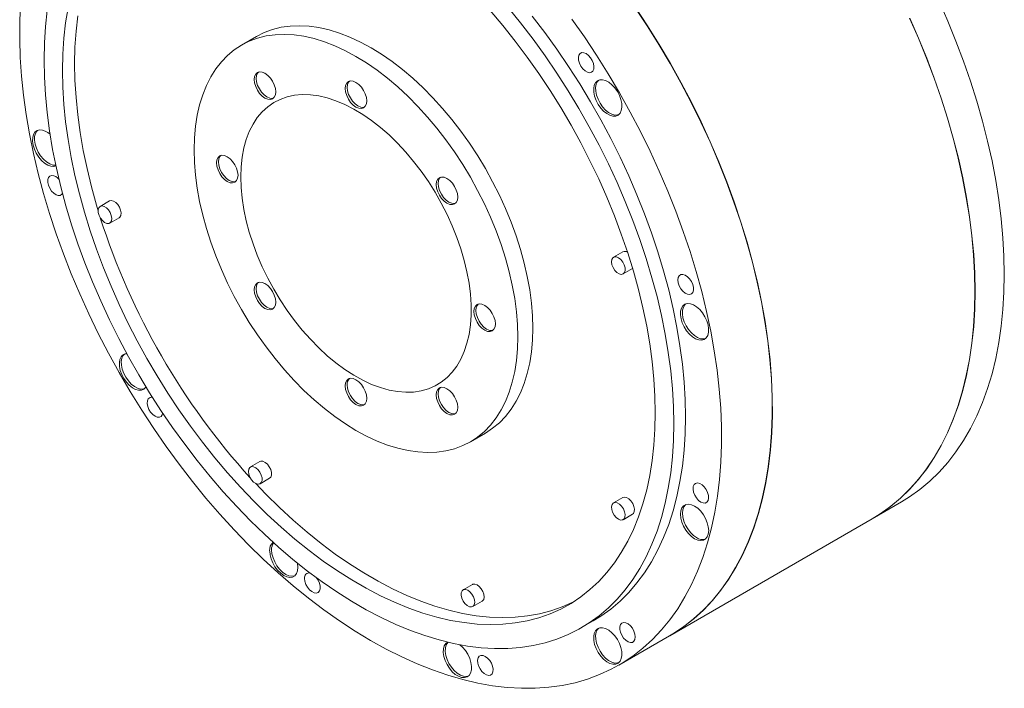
# Model space of a CAD drawing. Header units: millimetres. Extents: x 150 to 1890, y 73 to 1380.
# Tile 3 of 4: x 1375 to 1732, y 992 to 1234. Entities that reach past the tile are written whole.
import ezdxf

# ---------------------------------------------------------------- set-up
doc = ezdxf.new("R2010")
doc.units = ezdxf.units.MM
doc.header["$LTSCALE"] = 5

msp = doc.modelspace()

# ---------------------------------------------------------------- linework, layer by layer
at = {"color": 7, "linetype": 'Continuous', "lineweight": 15}
for p, q in [((1460.54, 1228), (1455.1, 1224.85)), ((1407.2, 1168.36), (1403.8, 1166.4)), ((1407.3, 1160.34), (1410.7, 1162.3)), ((1593.38, 1149.93), (1589.99, 1147.97)), ((1593.49, 1141.91), (1596.88, 1143.87)), ((1622.65, 1118.37), (1623.34, 1118.52)), ((1538.09, 1081.09), (1543.54, 1084.23)), ((1461.73, 1073.91), (1458.33, 1071.95)), ((1461.83, 1065.88), (1465.23, 1067.84)), ((1593.38, 1060.88), (1589.99, 1058.92)), ((1683.81, 1053.21), (1694.42, 1059.33)), ((1593.49, 1052.85), (1596.88, 1054.81)), ((1610.35, 1010.8), (1683.74, 1053.17)), ((1538.85, 1029.39), (1535.46, 1027.43)), ((1538.95, 1021.36), (1542.35, 1023.32)), ((1578.4, 1013.72), (1582.64, 1016.17)), ((1591.89, 1000.14), (1610.27, 1010.76))]:
    msp.add_line(p, q, dxfattribs=at)
at = {"color": 7, "linetype": 'Continuous', "lineweight": 15, "flags": 128}
for points in [[(1574.9, 1234.29), (1579.46, 1227.8), (1583.86, 1221.17), (1588.1, 1214.41), (1592.17, 1207.53), (1596.06, 1200.55), (1599.77, 1193.49), (1603.29, 1186.35), (1606.6, 1179.15), (1609.71, 1171.91), (1612.61, 1164.64), (1615.29, 1157.34), (1617.74, 1150.05), (1619.97, 1142.77), (1621.96, 1135.51), (1623.72, 1128.29), (1625.23, 1121.13), (1626.51, 1114.04), (1627.54, 1107.03), (1628.32, 1100.12), (1628.85, 1093.31), (1629.13, 1086.64), (1629.16, 1080.09), (1628.94, 1073.7), (1628.47, 1067.47), (1627.75, 1061.41), (1626.78, 1055.54), (1625.56, 1049.87), (1624.11, 1044.41), (1622.41, 1039.17), (1620.47, 1034.16), (1618.3, 1029.38), (1615.9, 1024.86), (1613.28, 1020.6), (1610.43, 1016.6), (1607.37, 1012.88), (1604.11, 1009.44), (1600.64, 1006.29), (1596.98, 1003.43), (1593.13, 1000.88), (1589.1, 998.63), (1584.9, 996.69), (1580.53, 995.07), (1576.02, 993.76), (1571.35, 992.77), (1566.55, 992.11), (1561.62, 991.76), (1556.57, 991.74), (1551.41, 992.05), (1546.16, 992.68), (1540.82, 993.63), (1535.4, 994.9), (1529.92, 996.48), (1524.38, 998.39), (1518.8, 1000.6), (1513.18, 1003.12), (1507.55, 1005.94), (1501.9, 1009.06), (1496.25, 1012.46), (1490.61, 1016.15), (1484.99, 1020.12), (1479.41, 1024.35), (1473.87, 1028.84), (1468.39, 1033.58), (1462.97, 1038.57), (1457.63, 1043.78), (1452.38, 1049.22), (1447.23, 1054.87), (1442.18, 1060.71), (1437.25, 1066.75), (1432.45, 1072.96), (1427.78, 1079.33), (1423.26, 1085.86), (1418.9, 1092.52), (1414.69, 1099.31), (1410.67, 1106.21), (1406.82, 1113.21), (1403.15, 1120.3), (1399.69, 1127.45), (1396.42, 1134.66), (1393.36, 1141.91), (1390.52, 1149.19), (1387.89, 1156.49), (1385.5, 1163.78), (1383.32, 1171.06), (1381.39, 1178.3), (1379.69, 1185.51), (1378.23, 1192.65), (1377.02, 1199.73), (1376.05, 1206.72), (1375.33, 1213.6), (1374.86, 1220.38), (1374.64, 1227.03), (1374.67, 1233.53), (1374.95, 1239.89)], [(1708.06, 1240.73), (1711.22, 1233.53), (1714.18, 1226.29), (1716.93, 1219.03), (1719.45, 1211.75), (1721.75, 1204.49), (1723.82, 1197.25), (1725.65, 1190.04), (1727.25, 1182.88), (1728.6, 1175.79), (1729.72, 1168.77), (1730.59, 1161.85), (1731.21, 1155.02), (1731.58, 1148.32), (1731.71, 1141.75), (1731.58, 1135.32), (1731.21, 1129.04), (1730.59, 1122.94), (1729.72, 1117.02), (1728.6, 1111.28), (1727.25, 1105.76), (1725.65, 1100.44), (1723.82, 1095.35), (1721.75, 1090.5), (1719.45, 1085.89), (1716.93, 1081.53), (1714.18, 1077.44), (1711.22, 1073.61), (1708.06, 1070.06), (1704.69, 1066.8), (1701.12, 1063.83), (1697.36, 1061.15), (1694.42, 1059.33)], [(1551.63, 1238.63), (1556.29, 1232.89), (1560.82, 1226.98), (1565.21, 1220.91), (1569.45, 1214.68), (1573.54, 1208.33), (1577.45, 1201.85), (1581.19, 1195.27), (1584.75, 1188.59), (1588.12, 1181.84), (1591.29, 1175.03), (1594.25, 1168.17), (1597, 1161.28), (1599.53, 1154.37), (1601.83, 1147.46), (1603.91, 1140.56), (1605.76, 1133.69), (1607.36, 1126.86), (1608.73, 1120.1), (1609.85, 1113.4), (1610.72, 1106.8), (1611.35, 1100.3), (1611.73, 1093.91), (1611.85, 1087.66), (1611.73, 1081.55), (1611.35, 1075.6), (1610.72, 1069.82), (1609.85, 1064.23), (1608.73, 1058.83), (1607.36, 1053.64), (1605.76, 1048.67), (1603.91, 1043.93), (1601.83, 1039.43), (1599.53, 1035.18), (1597, 1031.19), (1594.25, 1027.48), (1591.29, 1024.03), (1588.12, 1020.88), (1584.75, 1018.01), (1581.19, 1015.45), (1577.45, 1013.18), (1573.54, 1011.23), (1569.45, 1009.59), (1565.21, 1008.26), (1560.82, 1007.26), (1556.29, 1006.57), (1551.63, 1006.21), (1546.86, 1006.18), (1541.97, 1006.46), (1536.99, 1007.07), (1531.92, 1008.01), (1526.78, 1009.26), (1521.57, 1010.83), (1516.31, 1012.71), (1511.01, 1014.91), (1505.68, 1017.41), (1500.33, 1020.2), (1494.98, 1023.29), (1489.63, 1026.67), (1484.3, 1030.33), (1479, 1034.25), (1473.74, 1038.44), (1468.53, 1042.89), (1463.39, 1047.57), (1458.32, 1052.49), (1453.34, 1057.63), (1448.45, 1062.99), (1443.67, 1068.54), (1439.02, 1074.28), (1434.49, 1080.19), (1430.1, 1086.26), (1425.86, 1092.48), (1421.77, 1098.84), (1417.86, 1105.32), (1414.12, 1111.9), (1410.56, 1118.57), (1407.19, 1125.32), (1404.02, 1132.14), (1401.06, 1139), (1398.31, 1145.89), (1395.78, 1152.8), (1393.48, 1159.71), (1391.4, 1166.61), (1389.55, 1173.48), (1387.95, 1180.3), (1386.58, 1187.07), (1385.46, 1193.76), (1384.58, 1200.37), (1383.96, 1206.87), (1383.58, 1213.26), (1383.46, 1219.51)], [(1383.46, 1219.51), (1383.58, 1225.62), (1383.96, 1231.57), (1384.58, 1237.35)], [(1392.18, 1238.32), (1391.3, 1232.91), (1390.68, 1227.32), (1390.3, 1221.55), (1390.17, 1215.63), (1390.3, 1209.56), (1390.68, 1203.36), (1391.3, 1197.05), (1392.18, 1190.63), (1393.3, 1184.13), (1394.66, 1177.55), (1396.27, 1170.92), (1398.11, 1164.25), (1400.18, 1157.55), (1402.49, 1150.84), (1405.01, 1144.15), (1407.75, 1137.47), (1410.7, 1130.83), (1413.86, 1124.24), (1417.2, 1117.72), (1420.74, 1111.29), (1424.46, 1104.95), (1428.35, 1098.73), (1432.4, 1092.64), (1436.6, 1086.69), (1440.94, 1080.89), (1445.42, 1075.27), (1450.02, 1069.82), (1454.73, 1064.58), (1459.54, 1059.54), (1464.44, 1054.72), (1469.42, 1050.13), (1474.46, 1045.78), (1479.56, 1041.69), (1484.7, 1037.85), (1489.87, 1034.29), (1495.06, 1031.01), (1500.25, 1028.01), (1505.44, 1025.3), (1510.61, 1022.9), (1515.75, 1020.8), (1520.85, 1019), (1525.89, 1017.53), (1530.87, 1016.37), (1535.77, 1015.53), (1540.58, 1015.02), (1545.29, 1014.83), (1549.89, 1014.96), (1554.37, 1015.41), (1558.71, 1016.19), (1562.91, 1017.29), (1566.96, 1018.71), (1570.85, 1020.44), (1574.57, 1022.49), (1578.1, 1024.84), (1581.45, 1027.49), (1584.61, 1030.43), (1587.56, 1033.67), (1590.3, 1037.18), (1592.82, 1040.97), (1595.13, 1045.01), (1597.2, 1049.31), (1599.04, 1053.86), (1600.65, 1058.64), (1602.01, 1063.64), (1603.13, 1068.85), (1604.01, 1074.25), (1604.63, 1079.85), (1605.01, 1085.61), (1605.13, 1091.54)], [(1605.13, 1091.54), (1605.01, 1097.61), (1604.63, 1103.81), (1604.01, 1110.12), (1603.13, 1116.54), (1602.01, 1123.04), (1600.65, 1129.62), (1599.04, 1136.25), (1597.2, 1142.92), (1595.13, 1149.62), (1592.82, 1156.32), (1590.3, 1163.02), (1587.56, 1169.7), (1584.61, 1176.34), (1581.45, 1182.93), (1578.1, 1189.44), (1574.57, 1195.88), (1570.85, 1202.21), (1566.96, 1208.44), (1562.91, 1214.53), (1558.71, 1220.48), (1554.37, 1226.28), (1549.89, 1231.9), (1545.29, 1237.34)], [(1597.84, 1238.41), (1602.24, 1231.78), (1606.48, 1225.02), (1610.56, 1218.14), (1614.45, 1211.17), (1618.16, 1204.1), (1621.67, 1196.96), (1624.99, 1189.77), (1628.1, 1182.52), (1630.99, 1175.25), (1633.67, 1167.96), (1636.12, 1160.66), (1638.35, 1153.38), (1640.34, 1146.12), (1642.1, 1138.91), (1643.62, 1131.75), (1644.89, 1124.65), (1645.92, 1117.64), (1646.7, 1110.73), (1647.23, 1103.93), (1647.51, 1097.25), (1647.54, 1090.71), (1647.32, 1084.31), (1646.85, 1078.08), (1646.13, 1072.03), (1645.16, 1066.16), (1643.95, 1060.49), (1642.49, 1055.02), (1640.79, 1049.78), (1638.85, 1044.77), (1636.68, 1040), (1634.28, 1035.48), (1631.66, 1031.21), (1628.82, 1027.22), (1625.76, 1023.49), (1622.49, 1020.05), (1619.03, 1016.9), (1615.36, 1014.05), (1611.51, 1011.49), (1610.27, 1010.76)], [(1610.35, 1010.8), (1611.58, 1011.53), (1615.43, 1014.09), (1619.1, 1016.94), (1622.56, 1020.09), (1625.83, 1023.53), (1628.89, 1027.26), (1631.73, 1031.25), (1634.36, 1035.52), (1636.76, 1040.04), (1638.93, 1044.81), (1640.86, 1049.82), (1642.56, 1055.06), (1644.02, 1060.53), (1645.23, 1066.2), (1646.2, 1072.07), (1646.92, 1078.12), (1647.39, 1084.35), (1647.61, 1090.75), (1647.58, 1097.29), (1647.3, 1103.97), (1646.77, 1110.77), (1645.99, 1117.68), (1644.96, 1124.69), (1643.69, 1131.79), (1642.17, 1138.95), (1640.42, 1146.16), (1638.42, 1153.42), (1636.2, 1160.7), (1633.74, 1168), (1631.06, 1175.29), (1628.17, 1182.56), (1625.06, 1189.81), (1621.74, 1197.01), (1618.23, 1204.14), (1614.52, 1211.21), (1610.63, 1218.18), (1606.56, 1225.06), (1602.31, 1231.82), (1597.91, 1238.45)], [(1395.69, 1235.44), (1395.06, 1229.85), (1394.68, 1224.09), (1394.56, 1218.16), (1394.68, 1212.09), (1395.06, 1205.89), (1395.69, 1199.58), (1396.56, 1193.16), (1397.68, 1186.66), (1399.05, 1180.08), (1400.65, 1173.45), (1402.49, 1166.78), (1403.08, 1164.82)], [(1560.53, 1235.34), (1565.06, 1229.43), (1569.45, 1223.36), (1573.69, 1217.13), (1577.78, 1210.78), (1581.7, 1204.3), (1585.44, 1197.72), (1588.99, 1191.04), (1592.36, 1184.29), (1595.53, 1177.48), (1598.49, 1170.62), (1601.24, 1163.73), (1603.77, 1156.82), (1606.08, 1149.9), (1608.15, 1143.01), (1610, 1136.14), (1611.61, 1129.31), (1612.97, 1122.55), (1614.09, 1115.85), (1614.97, 1109.25), (1615.59, 1102.75), (1615.97, 1096.36), (1616.1, 1090.11), (1615.97, 1084), (1615.59, 1078.05), (1614.97, 1072.27), (1614.09, 1066.68), (1612.97, 1061.28), (1611.61, 1056.09), (1610, 1051.12), (1608.15, 1046.38), (1606.08, 1041.88), (1603.77, 1037.63), (1601.24, 1033.64), (1598.49, 1029.92), (1595.53, 1026.48), (1592.36, 1023.33), (1588.99, 1020.46), (1585.44, 1017.9), (1582.64, 1016.17)], [(1697.38, 1234.57), (1700.55, 1227.37), (1703.51, 1220.12), (1706.25, 1212.86), (1708.77, 1205.59), (1711.07, 1198.33), (1713.14, 1191.09), (1714.97, 1183.88), (1716.57, 1176.72), (1717.93, 1169.63), (1719.04, 1162.61), (1719.91, 1155.68), (1720.53, 1148.86), (1720.91, 1142.16), (1721.03, 1135.58), (1720.91, 1129.15), (1720.53, 1122.88), (1719.91, 1116.78), (1719.04, 1110.85), (1717.93, 1105.12), (1716.57, 1099.59), (1714.97, 1094.28), (1713.14, 1089.19), (1711.07, 1084.34), (1708.77, 1079.73), (1706.25, 1075.37), (1703.51, 1071.27), (1700.55, 1067.45), (1697.38, 1063.9), (1694.01, 1060.64), (1690.44, 1057.66), (1686.69, 1054.98), (1683.74, 1053.17)], [(1721.1, 1135.62), (1720.98, 1142.2), (1720.6, 1148.9), (1719.98, 1155.72), (1719.11, 1162.65), (1718, 1169.67), (1716.64, 1176.76), (1715.04, 1183.92), (1713.21, 1191.13), (1711.14, 1198.37), (1708.84, 1205.63), (1706.32, 1212.9), (1703.58, 1220.16), (1700.62, 1227.41), (1697.45, 1234.61)], [(1437.9, 1186.85), (1438.03, 1191.21), (1438.41, 1195.41), (1439.03, 1199.42), (1439.9, 1203.24), (1441.02, 1206.84), (1442.37, 1210.21), (1443.96, 1213.33), (1445.77, 1216.2), (1447.8, 1218.8), (1450.03, 1221.11), (1452.47, 1223.13), (1455.09, 1224.85), (1457.9, 1226.27), (1460.87, 1227.36), (1463.99, 1228.15), (1467.25, 1228.6), (1470.64, 1228.74), (1474.13, 1228.55), (1477.73, 1228.04), (1481.4, 1227.2), (1485.14, 1226.05), (1488.93, 1224.59), (1492.76, 1222.82), (1496.59, 1220.74), (1500.43, 1218.38), (1504.25, 1215.74), (1508.04, 1212.83), (1511.78, 1209.67), (1515.46, 1206.26), (1519.05, 1202.62), (1522.55, 1198.77), (1525.94, 1194.72), (1529.2, 1190.5), (1532.32, 1186.11), (1535.29, 1181.59), (1538.09, 1176.94), (1540.72, 1172.18), (1543.16, 1167.35), (1545.39, 1162.45), (1547.42, 1157.52), (1549.23, 1152.56), (1550.82, 1147.61), (1552.17, 1142.67), (1553.28, 1137.79), (1554.16, 1132.96), (1554.78, 1128.23), (1555.16, 1123.6), (1555.28, 1119.09), (1555.16, 1114.73), (1554.78, 1110.53), (1554.16, 1106.52), (1553.28, 1102.7), (1552.17, 1099.1), (1550.82, 1095.73), (1549.23, 1092.61), (1547.42, 1089.74), (1545.39, 1087.15), (1543.16, 1084.83), (1540.72, 1082.81), (1538.09, 1081.09), (1535.29, 1079.68), (1532.32, 1078.58), (1529.2, 1077.8), (1525.94, 1077.34), (1522.55, 1077.2), (1519.05, 1077.39), (1515.46, 1077.9), (1511.78, 1078.74), (1508.04, 1079.89), (1504.25, 1081.36), (1500.43, 1083.13), (1496.59, 1085.2), (1492.76, 1087.56), (1488.93, 1090.2), (1485.14, 1093.11), (1481.4, 1096.28), (1477.73, 1099.69), (1474.13, 1103.32), (1470.64, 1107.17), (1467.25, 1111.22), (1463.99, 1115.44), (1460.87, 1119.83), (1457.9, 1124.36), (1455.09, 1129.01), (1452.47, 1133.76), (1450.03, 1138.59), (1447.8, 1143.49), (1445.77, 1148.43), (1443.96, 1153.38), (1442.37, 1158.34), (1441.02, 1163.27), (1439.9, 1168.16), (1439.03, 1172.98), (1438.41, 1177.72), (1438.03, 1182.35), (1437.9, 1186.85)], [(1560.73, 1122.23), (1560.6, 1126.74), (1560.23, 1131.37), (1559.6, 1136.11), (1558.73, 1140.93), (1557.61, 1145.82), (1556.26, 1150.75), (1554.68, 1155.7), (1552.87, 1160.66), (1550.84, 1165.6), (1548.6, 1170.49), (1546.16, 1175.33), (1543.54, 1180.08), (1540.74, 1184.73), (1537.77, 1189.26), (1534.65, 1193.64), (1531.38, 1197.87), (1528, 1201.91), (1524.5, 1205.76), (1520.9, 1209.4), (1517.23, 1212.81), (1513.49, 1215.98), (1509.7, 1218.89), (1505.88, 1221.53), (1502.04, 1223.89), (1498.2, 1225.96), (1494.38, 1227.73), (1490.59, 1229.2), (1486.85, 1230.35), (1483.17, 1231.18), (1479.58, 1231.69), (1476.08, 1231.88), (1472.69, 1231.75), (1469.43, 1231.29), (1466.31, 1230.51), (1463.34, 1229.41), (1460.54, 1228)], [(1582.52, 1215.44), (1582.83, 1216.17), (1582.9, 1217.11), (1582.71, 1218.16), (1582.29, 1219.25), (1581.67, 1220.27), (1580.91, 1221.13), (1580.07, 1221.76), (1579.24, 1222.09), (1578.48, 1222.11), (1577.86, 1221.8), (1577.44, 1221.2), (1577.25, 1220.36), (1577.32, 1219.35), (1577.63, 1218.27), (1578.15, 1217.21), (1578.85, 1216.26), (1579.65, 1215.5), (1580.5, 1215.02), (1581.3, 1214.84), (1582, 1214.98), (1582.52, 1215.44)], [(1466.34, 1211.72), (1465.54, 1212.9), (1464.6, 1213.89), (1463.59, 1214.62), (1462.59, 1215.05), (1461.65, 1215.14), (1460.84, 1214.89), (1460.23, 1214.32), (1459.84, 1213.46), (1459.7, 1212.37), (1459.84, 1211.14), (1460.23, 1209.83), (1460.84, 1208.54), (1461.65, 1207.36), (1462.59, 1206.37), (1463.59, 1205.64), (1464.6, 1205.21), (1465.54, 1205.12), (1466.34, 1205.37), (1466.96, 1205.94), (1467.35, 1206.8), (1467.48, 1207.88), (1467.35, 1209.12), (1466.96, 1210.43), (1466.34, 1211.72)], [(1461.22, 1215.06), (1460.93, 1214.73), (1460.54, 1213.87), (1460.41, 1212.78), (1460.54, 1211.54), (1460.93, 1210.24), (1461.55, 1208.95), (1462.36, 1207.77), (1463.29, 1206.78), (1464.3, 1206.05), (1465.31, 1205.62), (1466.25, 1205.53), (1466.67, 1205.61)], [(1500.48, 1204.62), (1500.35, 1205.86), (1499.96, 1207.16), (1499.34, 1208.45), (1498.54, 1209.63), (1497.6, 1210.62), (1496.59, 1211.35), (1495.59, 1211.78), (1494.65, 1211.88), (1493.84, 1211.63), (1493.23, 1211.05), (1492.84, 1210.19), (1492.7, 1209.11), (1492.84, 1207.87), (1493.23, 1206.56), (1493.84, 1205.28), (1494.65, 1204.1), (1495.59, 1203.11), (1496.59, 1202.37), (1497.6, 1201.94), (1498.54, 1201.85), (1499.34, 1202.1), (1499.96, 1202.67), (1500.35, 1203.53), (1500.48, 1204.62)], [(1494.22, 1211.79), (1493.93, 1211.46), (1493.54, 1210.6), (1493.41, 1209.52), (1493.54, 1208.28), (1493.93, 1206.97), (1494.55, 1205.68), (1495.36, 1204.5), (1496.29, 1203.51), (1497.3, 1202.78), (1498.31, 1202.35), (1499.25, 1202.26), (1499.67, 1202.34)], [(1592.34, 1200.17), (1592.8, 1201.12), (1593.01, 1202.3), (1592.97, 1203.65), (1592.67, 1205.1), (1592.13, 1206.59), (1591.38, 1208.02), (1590.46, 1209.34), (1589.41, 1210.48), (1588.28, 1211.38), (1587.13, 1211.99), (1586.02, 1212.29), (1585.01, 1212.25), (1584.14, 1211.89), (1583.46, 1211.22), (1583, 1210.27), (1582.79, 1209.09), (1582.83, 1207.74), (1583.13, 1206.29), (1583.66, 1204.81), (1584.41, 1203.37), (1585.33, 1202.05), (1586.39, 1200.91), (1587.51, 1200.01), (1588.66, 1199.4), (1589.77, 1199.1), (1590.79, 1199.14), (1591.66, 1199.5), (1592.34, 1200.17)], [(1584.64, 1212.15), (1584.16, 1211.63), (1583.71, 1210.68), (1583.49, 1209.5), (1583.54, 1208.15), (1583.83, 1206.7), (1584.37, 1205.21), (1585.12, 1203.78), (1586.04, 1202.46), (1587.09, 1201.32), (1588.22, 1200.42), (1589.37, 1199.81), (1590.48, 1199.51), (1591.49, 1199.55), (1591.86, 1199.65)], [(1454.8, 1177.1), (1454.93, 1180.76), (1455.31, 1184.26), (1455.93, 1187.58), (1456.8, 1190.68), (1457.91, 1193.56), (1459.25, 1196.19), (1460.81, 1198.56), (1462.6, 1200.66), (1464.58, 1202.47), (1466.76, 1203.99), (1469.12, 1205.19), (1471.64, 1206.09), (1474.31, 1206.66), (1477.12, 1206.91), (1480.04, 1206.84), (1483.07, 1206.44), (1486.17, 1205.72), (1489.34, 1204.69), (1492.55, 1203.34), (1495.78, 1201.69), (1499.02, 1199.74), (1502.25, 1197.52), (1505.44, 1195.03), (1508.58, 1192.28), (1511.65, 1189.3), (1514.62, 1186.1), (1517.49, 1182.7), (1520.23, 1179.12), (1522.83, 1175.39), (1525.27, 1171.52), (1527.54, 1167.54), (1529.62, 1163.47), (1531.51, 1159.33), (1533.18, 1155.16), (1534.64, 1150.98), (1535.86, 1146.81), (1536.85, 1142.67), (1537.6, 1138.6), (1538.1, 1134.61), (1538.35, 1130.74), (1538.35, 1126.99), (1538.1, 1123.41), (1537.6, 1120), (1536.85, 1116.79), (1535.86, 1113.8), (1534.64, 1111.04), (1533.18, 1108.53), (1531.51, 1106.3), (1529.62, 1104.34), (1527.54, 1102.68), (1525.27, 1101.31), (1522.83, 1100.26), (1520.23, 1099.53), (1517.49, 1099.12), (1514.62, 1099.03), (1511.65, 1099.26), (1508.58, 1099.82), (1505.44, 1100.7), (1502.25, 1101.89), (1499.02, 1103.39), (1495.78, 1105.19), (1492.55, 1107.28), (1489.34, 1109.64), (1486.17, 1112.26), (1483.07, 1115.12), (1480.04, 1118.22), (1477.12, 1121.52), (1474.31, 1125.01), (1471.64, 1128.67), (1469.12, 1132.48), (1466.76, 1136.4), (1464.58, 1140.43), (1462.6, 1144.54), (1460.81, 1148.69), (1459.25, 1152.87), (1457.91, 1157.05), (1456.8, 1161.21), (1455.93, 1165.32), (1455.31, 1169.35), (1454.93, 1173.28), (1454.8, 1177.1)], [(1381.86, 1194.11), (1380.93, 1193.85), (1380.18, 1193.28), (1379.65, 1192.42), (1379.35, 1191.31), (1379.31, 1190.01), (1379.52, 1188.58), (1379.98, 1187.1), (1380.66, 1185.64), (1381.53, 1184.28), (1382.55, 1183.07), (1383.66, 1182.09), (1384.8, 1181.38), (1385.93, 1180.97), (1386.98, 1180.9), (1387.78, 1181.09)], [(1381.17, 1193.95), (1380.89, 1193.69), (1380.35, 1192.83), (1380.06, 1191.72), (1380.01, 1190.42), (1380.23, 1188.99), (1380.69, 1187.51), (1381.37, 1186.05), (1382.24, 1184.69), (1383.25, 1183.48), (1384.36, 1182.5), (1385.51, 1181.79), (1386.64, 1181.38), (1387.69, 1181.3), (1387.73, 1181.31)], [(1449.93, 1184.4), (1448.92, 1184.83), (1447.98, 1184.92), (1447.18, 1184.68), (1446.56, 1184.1), (1446.17, 1183.24), (1446.04, 1182.16), (1446.17, 1180.92), (1446.56, 1179.61), (1447.18, 1178.32), (1447.98, 1177.15), (1448.92, 1176.16), (1449.93, 1175.42), (1450.93, 1174.99), (1451.87, 1174.9), (1452.68, 1175.15), (1453.29, 1175.72), (1453.68, 1176.58), (1453.81, 1177.67), (1453.68, 1178.91), (1453.29, 1180.21), (1452.68, 1181.5), (1451.87, 1182.68), (1450.93, 1183.67), (1449.93, 1184.4)], [(1447.55, 1184.84), (1447.26, 1184.51), (1446.88, 1183.65), (1446.74, 1182.57), (1446.88, 1181.33), (1447.26, 1180.02), (1447.88, 1178.73), (1448.69, 1177.55), (1449.63, 1176.56), (1450.63, 1175.83), (1451.64, 1175.4), (1452.58, 1175.31), (1453.01, 1175.39)], [(1386.2, 1177.62), (1385.54, 1177.39), (1385.06, 1176.86), (1384.81, 1176.08), (1384.81, 1175.1), (1385.06, 1174.03), (1385.54, 1172.95), (1386.2, 1171.96), (1386.98, 1171.15), (1387.82, 1170.6), (1388.64, 1170.34), (1389.37, 1170.4), (1389.95, 1170.79), (1390.17, 1171.1)], [(1532.34, 1167.27), (1532.96, 1167.84), (1533.35, 1168.7), (1533.48, 1169.78), (1533.35, 1171.02), (1532.96, 1172.33), (1532.34, 1173.62), (1531.54, 1174.79), (1530.6, 1175.79), (1529.59, 1176.52), (1528.59, 1176.95), (1527.65, 1177.04), (1526.84, 1176.79), (1526.23, 1176.22), (1525.84, 1175.36), (1525.7, 1174.27), (1525.84, 1173.03), (1526.23, 1171.73), (1526.84, 1170.44), (1527.65, 1169.26), (1528.59, 1168.27), (1529.59, 1167.54), (1530.6, 1167.11), (1531.54, 1167.02), (1532.34, 1167.27)], [(1527.22, 1176.96), (1526.93, 1176.63), (1526.54, 1175.77), (1526.41, 1174.68), (1526.54, 1173.44), (1526.93, 1172.14), (1527.55, 1170.85), (1528.36, 1169.67), (1529.29, 1168.68), (1530.3, 1167.95), (1531.31, 1167.52), (1532.25, 1167.42), (1532.67, 1167.51)], [(1410.7, 1162.3), (1410.96, 1162.5), (1411.32, 1163.14), (1411.42, 1164.02), (1411.25, 1165.04), (1410.83, 1166.08), (1410.21, 1167.05), (1409.45, 1167.83), (1408.64, 1168.34), (1407.86, 1168.52), (1407.2, 1168.36), (1407.2, 1168.36)], [(1403.8, 1166.4), (1403.33, 1165.91), (1403.1, 1165.14), (1403.13, 1164.18), (1403.43, 1163.13), (1403.95, 1162.11), (1404.65, 1161.23), (1405.45, 1160.57), (1406.26, 1160.22), (1406.99, 1160.21), (1407.57, 1160.55), (1407.92, 1161.18), (1408.02, 1162.06), (1407.86, 1163.08), (1407.44, 1164.13), (1406.82, 1165.09), (1406.06, 1165.87), (1405.25, 1166.38), (1404.47, 1166.56), (1403.8, 1166.4)], [(1593.49, 1141.91), (1593.96, 1142.4), (1594.19, 1143.17), (1594.16, 1144.13), (1593.86, 1145.18), (1593.34, 1146.2), (1592.64, 1147.09), (1591.84, 1147.74), (1591.03, 1148.09), (1590.3, 1148.1), (1589.72, 1147.77), (1589.37, 1147.13), (1589.26, 1146.25), (1589.43, 1145.23), (1589.85, 1144.19), (1590.47, 1143.22), (1591.23, 1142.44), (1592.04, 1141.93), (1592.82, 1141.75), (1593.49, 1141.91)], [(1617.6, 1134.45), (1618.26, 1134.67), (1618.73, 1135.2), (1618.98, 1135.99), (1618.98, 1136.96), (1618.73, 1138.04), (1618.26, 1139.12), (1617.6, 1140.1), (1616.81, 1140.91), (1615.97, 1141.47), (1615.15, 1141.73), (1614.42, 1141.66), (1613.85, 1141.28), (1613.48, 1140.61), (1613.36, 1139.72), (1613.48, 1138.69), (1613.85, 1137.6), (1614.42, 1136.56), (1615.15, 1135.65), (1615.97, 1134.96), (1616.81, 1134.54), (1617.6, 1134.45)], [(1460.84, 1138.68), (1460.23, 1138.1), (1459.84, 1137.25), (1459.7, 1136.16), (1459.84, 1134.92), (1460.23, 1133.61), (1460.84, 1132.33), (1461.65, 1131.15), (1462.59, 1130.16), (1463.59, 1129.42), (1464.6, 1129), (1465.54, 1128.9), (1466.34, 1129.15), (1466.96, 1129.72), (1467.35, 1130.58), (1467.48, 1131.67), (1467.35, 1132.91), (1466.96, 1134.22), (1466.34, 1135.5), (1465.54, 1136.68), (1464.6, 1137.67), (1463.59, 1138.41), (1462.59, 1138.83), (1461.65, 1138.93), (1460.84, 1138.68)], [(1461.22, 1138.84), (1460.93, 1138.51), (1460.54, 1137.65), (1460.41, 1136.57), (1460.54, 1135.33), (1460.93, 1134.02), (1461.55, 1132.73), (1462.36, 1131.56), (1463.29, 1130.57), (1464.3, 1129.83), (1465.31, 1129.4), (1466.25, 1129.31), (1466.67, 1129.4)], [(1683.81, 1053.21), (1686.76, 1055.03), (1690.51, 1057.7), (1694.08, 1060.68), (1697.45, 1063.94), (1700.62, 1067.49), (1703.58, 1071.31), (1706.32, 1075.41), (1708.84, 1079.77), (1711.14, 1084.38), (1713.21, 1089.23), (1715.04, 1094.32), (1716.64, 1099.63), (1718, 1105.16), (1719.11, 1110.89), (1719.98, 1116.82), (1720.6, 1122.92), (1720.98, 1129.19), (1721.1, 1135.62)], [(1543.26, 1121.54), (1544.27, 1121.11), (1545.21, 1121.02), (1546.01, 1121.27), (1546.63, 1121.84), (1547.02, 1122.7), (1547.15, 1123.78), (1547.02, 1125.02), (1546.63, 1126.33), (1546.01, 1127.62), (1545.21, 1128.8), (1544.27, 1129.79), (1543.26, 1130.52), (1542.26, 1130.95), (1541.32, 1131.04), (1540.51, 1130.79), (1539.9, 1130.22), (1539.51, 1129.36), (1539.37, 1128.28), (1539.51, 1127.04), (1539.9, 1125.73), (1540.51, 1124.44), (1541.32, 1123.26), (1542.26, 1122.27), (1543.26, 1121.54)], [(1540.89, 1130.96), (1540.6, 1130.63), (1540.21, 1129.77), (1540.08, 1128.68), (1540.21, 1127.44), (1540.6, 1126.14), (1541.22, 1124.85), (1542.03, 1123.67), (1542.96, 1122.68), (1543.97, 1121.95)], [(1621.94, 1117.96), (1622.86, 1118.21), (1623.61, 1118.78), (1624.15, 1119.65), (1624.44, 1120.76), (1624.49, 1122.06), (1624.27, 1123.48), (1623.82, 1124.96), (1623.13, 1126.42), (1622.26, 1127.79), (1621.25, 1128.99), (1620.14, 1129.98), (1618.99, 1130.69), (1617.86, 1131.09), (1616.81, 1131.17), (1615.89, 1130.92), (1615.14, 1130.34), (1614.6, 1129.48), (1614.31, 1128.37), (1614.26, 1127.07), (1614.48, 1125.65), (1614.94, 1124.17), (1615.62, 1122.71), (1616.49, 1121.34), (1617.5, 1120.13), (1618.61, 1119.15), (1619.76, 1118.44), (1620.89, 1118.03), (1621.94, 1117.96)], [(1616.12, 1131.02), (1615.85, 1130.75), (1615.31, 1129.89), (1615.01, 1128.78), (1614.97, 1127.48), (1615.18, 1126.06), (1615.64, 1124.58), (1616.32, 1123.12), (1617.19, 1121.75), (1618.21, 1120.54), (1619.32, 1119.56), (1620.47, 1118.85), (1621.59, 1118.44), (1622.65, 1118.37)], [(1543.54, 1084.23), (1543.54, 1084.23), (1546.16, 1085.96), (1548.6, 1087.98), (1550.84, 1090.29), (1552.87, 1092.89), (1554.68, 1095.75), (1556.26, 1098.88), (1557.61, 1102.25), (1558.73, 1105.85), (1559.6, 1109.66), (1560.23, 1113.68), (1560.6, 1117.87), (1560.73, 1122.23)], [(1411.46, 1111.89), (1411, 1110.94), (1410.79, 1109.76), (1410.83, 1108.41), (1411.13, 1106.96), (1411.66, 1105.48), (1412.41, 1104.04), (1413.33, 1102.72), (1414.39, 1101.59), (1415.51, 1100.69), (1416.66, 1100.08), (1417.77, 1099.78), (1418.79, 1099.81), (1419.66, 1100.17), (1420.34, 1100.85), (1420.44, 1101)], [(1412.64, 1112.82), (1412.16, 1112.3), (1411.71, 1111.35), (1411.49, 1110.17), (1411.54, 1108.82), (1411.83, 1107.37), (1412.37, 1105.89), (1413.12, 1104.45), (1414.04, 1103.13), (1415.09, 1101.99), (1416.22, 1101.1), (1417.37, 1100.48), (1418.48, 1100.19), (1419.49, 1100.22), (1419.86, 1100.33)], [(1492.7, 1101.32), (1492.84, 1100.09), (1493.23, 1098.78), (1493.84, 1097.49), (1494.65, 1096.31), (1495.59, 1095.32), (1496.59, 1094.59), (1497.6, 1094.16), (1498.54, 1094.07), (1499.34, 1094.32), (1499.96, 1094.89), (1500.35, 1095.75), (1500.48, 1096.83), (1500.35, 1098.07), (1499.96, 1099.38), (1499.34, 1100.67), (1498.54, 1101.85), (1497.6, 1102.84), (1496.59, 1103.57), (1495.59, 1104), (1494.65, 1104.09), (1493.84, 1103.84), (1493.23, 1103.27), (1492.84, 1102.41), (1492.7, 1101.32)], [(1493.41, 1101.73), (1493.54, 1100.49), (1493.93, 1099.19), (1494.55, 1097.9), (1495.36, 1096.72), (1496.29, 1095.73), (1497.3, 1095), (1498.31, 1094.57), (1499.25, 1094.48), (1499.67, 1094.56)], [(1526.84, 1094.23), (1527.65, 1093.05), (1528.59, 1092.06), (1529.59, 1091.32), (1530.6, 1090.89), (1531.54, 1090.8), (1532.34, 1091.05), (1532.96, 1091.62), (1533.35, 1092.48), (1533.48, 1093.57), (1533.35, 1094.81), (1532.96, 1096.11), (1532.34, 1097.4), (1531.54, 1098.58), (1530.6, 1099.57), (1529.59, 1100.3), (1528.59, 1100.73), (1527.65, 1100.83), (1526.84, 1100.58), (1526.23, 1100), (1525.84, 1099.14), (1525.7, 1098.06), (1525.84, 1096.82), (1526.23, 1095.51), (1526.84, 1094.23)], [(1527.22, 1100.74), (1526.93, 1100.41), (1526.54, 1099.55), (1526.41, 1098.47), (1526.54, 1097.23), (1526.93, 1095.92), (1527.55, 1094.63)], [(1421.27, 1096.62), (1420.96, 1095.9), (1420.9, 1094.96), (1421.09, 1093.9), (1421.51, 1092.82), (1422.13, 1091.8), (1422.89, 1090.94), (1423.72, 1090.31), (1424.55, 1089.97), (1425.31, 1089.96), (1425.93, 1090.26), (1426.35, 1090.86), (1426.52, 1091.49)], [(1527.55, 1094.63), (1528.36, 1093.46), (1529.29, 1092.47), (1530.3, 1091.73), (1531.31, 1091.3), (1532.25, 1091.21), (1532.67, 1091.29)], [(1457.61, 1070.34), (1457.74, 1069.34), (1458.13, 1068.29), (1458.73, 1067.3), (1459.48, 1066.5), (1460.29, 1065.95), (1461.08, 1065.72), (1461.76, 1065.85), (1462.26, 1066.3), (1462.53, 1067.04), (1462.53, 1067.98), (1462.26, 1069.02), (1461.76, 1070.05), (1461.08, 1070.96), (1460.29, 1071.65), (1459.48, 1072.04), (1458.73, 1072.09), (1458.13, 1071.8), (1457.74, 1071.19), (1457.61, 1070.34)], [(1465.23, 1067.84), (1465.66, 1068.26), (1465.92, 1069), (1465.92, 1069.94), (1465.66, 1070.98), (1465.15, 1072.01), (1464.47, 1072.92), (1463.68, 1073.61), (1462.87, 1074), (1462.12, 1074.05), (1461.73, 1073.91)], [(1460.1, 1066.05), (1463.93, 1062.07), (1468.83, 1057.25), (1473.8, 1052.66), (1478.85, 1048.31), (1483.94, 1044.22), (1489.08, 1040.38), (1494.25, 1036.82), (1499.44, 1033.54), (1504.64, 1030.54), (1509.82, 1027.83), (1514.99, 1025.43), (1520.13, 1023.33), (1525.23, 1021.54), (1530.27, 1020.06), (1535.25, 1018.9), (1540.15, 1018.06), (1544.96, 1017.55), (1549.67, 1017.36), (1554.27, 1017.49), (1558.75, 1017.95), (1563.09, 1018.72), (1567.3, 1019.82), (1571.35, 1021.24), (1575.23, 1022.97), (1575.81, 1023.26)], [(1621.67, 1059.23), (1622.51, 1058.9), (1623.27, 1058.88), (1623.88, 1059.19), (1624.3, 1059.79), (1624.49, 1060.63), (1624.43, 1061.64), (1624.12, 1062.72), (1623.6, 1063.78), (1622.9, 1064.73), (1622.09, 1065.49), (1621.25, 1065.97), (1620.44, 1066.15), (1619.75, 1066.01), (1619.22, 1065.55), (1618.91, 1064.82), (1618.85, 1063.88), (1619.04, 1062.83), (1619.46, 1061.74), (1620.08, 1060.72), (1620.84, 1059.86), (1621.67, 1059.23)], [(1596.88, 1054.81), (1597.2, 1055.09), (1597.53, 1055.76), (1597.6, 1056.66), (1597.4, 1057.69), (1596.95, 1058.73), (1596.31, 1059.68), (1595.54, 1060.43), (1594.72, 1060.9), (1593.95, 1061.04), (1593.38, 1060.88)], [(1591.74, 1053.03), (1592.54, 1052.72), (1593.26, 1052.75), (1593.81, 1053.13), (1594.14, 1053.8), (1594.2, 1054.7), (1594, 1055.73), (1593.56, 1056.77), (1592.92, 1057.72), (1592.14, 1058.47), (1591.33, 1058.94), (1590.56, 1059.08), (1589.92, 1058.87), (1589.47, 1058.34), (1589.27, 1057.55), (1589.34, 1056.57), (1589.67, 1055.52), (1590.22, 1054.51), (1590.93, 1053.65), (1591.74, 1053.03)], [(1619.38, 1045.94), (1620.52, 1045.43), (1621.6, 1045.25), (1622.57, 1045.39), (1623.38, 1045.86), (1623.99, 1046.63), (1624.37, 1047.66), (1624.5, 1048.9), (1624.37, 1050.3), (1623.99, 1051.77), (1623.38, 1053.24), (1622.57, 1054.65), (1621.6, 1055.91), (1620.52, 1056.98), (1619.38, 1057.78), (1618.23, 1058.29), (1617.15, 1058.48), (1616.18, 1058.34), (1615.37, 1057.87), (1614.76, 1057.1), (1614.38, 1056.07), (1614.25, 1054.82), (1614.38, 1053.43), (1614.76, 1051.96), (1615.37, 1050.49), (1616.18, 1049.08), (1617.15, 1047.81), (1618.23, 1046.75), (1619.38, 1045.94)], [(1616.12, 1058.32), (1616.07, 1058.28), (1615.46, 1057.51), (1615.08, 1056.48), (1614.96, 1055.23), (1615.08, 1053.84), (1615.46, 1052.37), (1616.07, 1050.9), (1616.89, 1049.49), (1617.86, 1048.22), (1618.94, 1047.16), (1620.08, 1046.35)], [(1465.29, 1041.5), (1465.42, 1040.11), (1465.8, 1038.64), (1466.41, 1037.17), (1467.22, 1035.76), (1468.19, 1034.5), (1469.28, 1033.43), (1470.42, 1032.63), (1471.56, 1032.12), (1472.64, 1031.93), (1473.62, 1032.07), (1474.43, 1032.54), (1475.04, 1033.31), (1475.42, 1034.34), (1475.55, 1035.59), (1475.42, 1036.98), (1475.4, 1037.09)], [(1466, 1041.91), (1466.13, 1040.52), (1466.51, 1039.05), (1467.12, 1037.58), (1467.93, 1036.17), (1468.9, 1034.9), (1469.99, 1033.84), (1471.13, 1033.03), (1472.27, 1032.52), (1473.35, 1032.34), (1474.32, 1032.48), (1474.38, 1032.5)], [(1477.95, 1031.55), (1478.08, 1030.51), (1478.44, 1029.42), (1479.01, 1028.38), (1479.74, 1027.47), (1480.57, 1026.78), (1481.41, 1026.37), (1482.19, 1026.27), (1482.85, 1026.5), (1483.33, 1027.03), (1483.57, 1027.81), (1483.57, 1028.79), (1483.33, 1029.86), (1482.85, 1030.94), (1482.32, 1031.76)], [(1542.35, 1023.32), (1542.49, 1023.42), (1542.9, 1023.98), (1543.07, 1024.81), (1542.97, 1025.8), (1542.61, 1026.85), (1542.04, 1027.85), (1541.31, 1028.69), (1540.5, 1029.27), (1539.7, 1029.54), (1539, 1029.46), (1538.85, 1029.39)], [(1535.45, 1023.38), (1536.12, 1022.46), (1536.9, 1021.74), (1537.71, 1021.3), (1538.47, 1021.21), (1539.09, 1021.46), (1539.51, 1022.03), (1539.68, 1022.85), (1539.58, 1023.84), (1539.22, 1024.89), (1538.64, 1025.89), (1537.91, 1026.73), (1537.1, 1027.31), (1536.31, 1027.58), (1535.61, 1027.5), (1535.08, 1027.09), (1534.78, 1026.38), (1534.75, 1025.46), (1534.98, 1024.42), (1535.45, 1023.38)], [(1593.65, 1009.96), (1594.44, 1009.15), (1595.28, 1008.59), (1596.1, 1008.33), (1596.83, 1008.4), (1597.4, 1008.78), (1597.77, 1009.45), (1597.89, 1010.34), (1597.77, 1011.37), (1597.4, 1012.46), (1596.83, 1013.51), (1596.1, 1014.42), (1595.28, 1015.11), (1594.44, 1015.52), (1593.65, 1015.62), (1592.99, 1015.39), (1592.52, 1014.86), (1592.27, 1014.07), (1592.27, 1013.1), (1592.52, 1012.03), (1592.99, 1010.95), (1593.65, 1009.96)], [(1585.33, 1003.43), (1586.39, 1002.29), (1587.51, 1001.39), (1588.66, 1000.78), (1589.77, 1000.48), (1590.79, 1000.52), (1591.66, 1000.88), (1592.34, 1001.55), (1592.8, 1002.5), (1593.01, 1003.68), (1592.97, 1005.03), (1592.67, 1006.48), (1592.13, 1007.97), (1591.38, 1009.4), (1590.46, 1010.72), (1589.41, 1011.86), (1588.28, 1012.76), (1587.13, 1013.37), (1586.02, 1013.67), (1585.01, 1013.64), (1584.14, 1013.27), (1583.46, 1012.6), (1583, 1011.65), (1582.79, 1010.47), (1582.83, 1009.12), (1583.13, 1007.67), (1583.66, 1006.19), (1584.41, 1004.75), (1585.33, 1003.43)], [(1584.64, 1013.53), (1584.16, 1013.01), (1583.71, 1012.06), (1583.49, 1010.88), (1583.54, 1009.53), (1583.83, 1008.08), (1584.37, 1006.6), (1585.12, 1005.16), (1586.04, 1003.84)], [(1529.75, 1008.48), (1529.14, 1007.98), (1528.6, 1007.12), (1528.31, 1006.01), (1528.26, 1004.71), (1528.48, 1003.28), (1528.94, 1001.8)], [(1528.94, 1001.8), (1529.62, 1000.34), (1530.49, 998.98), (1531.5, 997.77), (1532.61, 996.79), (1533.76, 996.08), (1534.89, 995.67), (1535.94, 995.6), (1536.86, 995.85), (1537.61, 996.42), (1538.15, 997.28), (1538.44, 998.39), (1538.49, 999.69), (1538.27, 1001.12), (1537.82, 1002.6), (1537.13, 1004.06), (1536.26, 1005.43), (1535.25, 1006.63), (1534.23, 1007.54)], [(1529.91, 1008.46), (1529.85, 1008.39), (1529.31, 1007.53), (1529.01, 1006.42), (1528.97, 1005.12), (1529.18, 1003.69), (1529.64, 1002.21)], [(1541.05, 999.83), (1541.57, 998.76), (1542.27, 997.81), (1543.07, 997.06), (1543.92, 996.57), (1544.72, 996.39), (1545.42, 996.54), (1545.94, 997), (1546.25, 997.73), (1546.32, 998.66), (1546.13, 999.72), (1545.71, 1000.8), (1545.09, 1001.82), (1544.33, 1002.68), (1543.49, 1003.31), (1542.66, 1003.65), (1541.9, 1003.66), (1541.28, 1003.36), (1540.86, 1002.76), (1540.67, 1001.92), (1540.74, 1000.91), (1541.05, 999.83)], [(1586.04, 1003.84), (1587.09, 1002.7), (1588.22, 1001.8), (1589.37, 1001.19), (1590.48, 1000.89), (1591.49, 1000.93), (1591.86, 1001.03)], [(1529.64, 1002.21), (1530.32, 1000.75), (1531.19, 999.39), (1532.21, 998.18), (1533.32, 997.2), (1534.47, 996.49), (1535.59, 996.08), (1536.65, 996), (1537.34, 996.16)]]:
    msp.add_lwpolyline(points, dxfattribs=at)
at = {"color": 7, "linetype": 'Continuous', "lineweight": 15}
for centre, radius, start, end in [((1381.76, 1188.5), 5.6, 46.0612, 89.0022), ((1385.93, 1173.93), 3.7, 36.5832, 85.9103), ((1648.05, 1240.4), 256.38, 197.7528, 222.2472), ((1594.11, 1148.41), 1.69, 55.2927, 115.3945), ((1545.64, 1124.36), 2.94, 235.3083, 283.8323), ((1413.54, 1110.45), 2.54, 90.5689, 145.349), ((1496.34, 1101.97), 2.94, 136.1652, 184.695), ((1422.47, 1095.74), 1.49, 76.9909, 143.8025), ((1622.25, 1049.38), 3.72, 234.4199, 286.9711), ((1468.95, 1041.88), 3.68, 130.8773, 185.8067), ((1470.24, 1042.15), 4.25, 146.238, 183.1548), ((1479.62, 1031.85), 1.7, 78.0134, 190.1955)]:
    msp.add_arc(centre, radius, start, end, dxfattribs=at)

doc.saveas('drawing.dxf')
